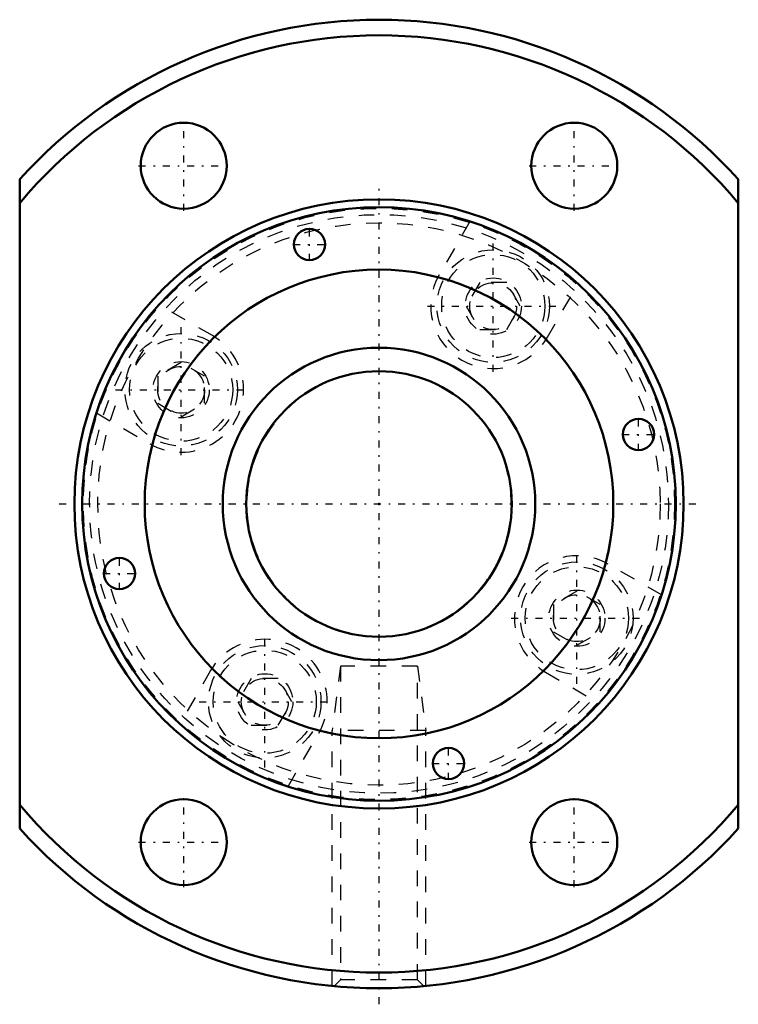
# Model space of a CAD drawing. Header units: millimetres. Extents: x -23 to 23, y -32 to 31.
import ezdxf

# ---------------------------------------------------------------- set-up
doc = ezdxf.new("R2010")
doc.units = ezdxf.units.MM
doc.linetypes.add('Center', pattern=[1.5, 0.45, -0.5, 0.05, -0.5])
doc.linetypes.add('Dashed', pattern=[2, 1, -1])
for name, color, linetype, lineweight in [('2d ConnectionPoints', 7, 'Continuous', 50), ('AM_0', 7, 'Continuous', 50), ('AM_5', 3, 'Continuous', 25), ('AM_7', 7, 'Center', 25), ('AM_9', 6, 'Dashed', 25)]:
    doc.layers.add(name, color=color, linetype=linetype, lineweight=lineweight)

# ---------------------------------------------------------------- blocks, each defined once
blk = doc.blocks.new('1_RR0130BLK2020_3_6Nut_0_in_BLK2020_3_6ZZG1_72LC3_0_1300_2')
at = {"layer": 'AM_0'}
for p, q in [((-23, -20.785), (-23, 20.785)), ((23, 20.785), (23, -20.785))]:
    blk.add_line(p, q, dxfattribs=at)
for centre, radius in [((-12.5, 21.651), 2.75), ((12.5, 21.651), 2.75), ((0, 0), 19.5), ((0, 0), 19), ((-4.452, 16.614), 1), ((0, 0), 15), ((16.614, 4.452), 1), ((-16.614, -4.452), 1), ((4.452, -16.614), 1), ((-12.5, -21.651), 2.75), ((12.5, -21.651), 2.75)]:
    blk.add_circle(centre, radius, dxfattribs=at)
for radius, start, end in [(31, 42.10345, 137.89655), (30, 39.94451, 140.05549), (30, 219.94451, 320.05549), (31, 222.10345, 317.89655)]:
    blk.add_arc((0, 0), radius, start, end, dxfattribs=at)
at = {"layer": 'AM_5', "linetype": 'Dashed'}
for p, q in [((-2.459, -10.375), (-3, -14.5)), ((2.459, -10.375), (3, -14.5)), ((3, -14.5), (-3, -14.5)), ((-3, -30.854), (-3, -14.5)), ((3, -30.854), (3, -14.5))]:
    blk.add_line(p, q, dxfattribs=at)
at = {"layer": 'AM_7'}
for p, q in [((-12.5, 18.763), (-12.5, 24.538)), ((12.5, 18.763), (12.5, 24.538)), ((-15.387, 21.651), (-9.612, 21.651)), ((9.612, 21.651), (15.387, 21.651)), ((0, -32.031), (0, 20.475)), ((-4.452, 15.564), (-4.452, 17.664)), ((-5.502, 16.614), (-3.402, 16.614)), ((7.312, 8.466), (7.312, 16.866)), ((3.112, 12.666), (11.512, 12.666)), ((-12.666, 3.112), (-12.666, 11.512)), ((-16.866, 7.312), (-8.466, 7.312)), ((16.614, 3.402), (16.614, 5.502)), ((15.564, 4.452), (17.664, 4.452)), ((-20.475, 0), (20.475, 0)), ((12.666, -11.512), (12.666, -3.113)), ((-16.614, -5.502), (-16.614, -3.402)), ((-17.664, -4.452), (-15.564, -4.452)), ((8.466, -7.313), (16.866, -7.313)), ((-7.313, -16.866), (-7.313, -8.466)), ((-11.512, -12.666), (-3.113, -12.666)), ((4.452, -17.664), (4.452, -15.564)), ((3.402, -16.614), (5.502, -16.614)), ((-12.5, -24.538), (-12.5, -18.763)), ((12.5, -24.538), (12.5, -18.763)), ((-15.387, -21.651), (-9.612, -21.651)), ((9.612, -21.651), (15.387, -21.651))]:
    blk.add_line(p, q, dxfattribs=at)
at = {"layer": 'AM_9'}
for p, q in [((5.823, 18.086), (3.848, 14.666)), ((6.446, 14.166), (5.58, 12.666)), ((8.179, 14.166), (6.446, 14.166)), ((9.045, 12.666), (8.179, 14.166)), ((10.777, 10.666), (12.751, 14.086)), ((-10.666, 10.777), (-14.086, 12.751)), ((5.58, 12.666), (6.446, 11.166)), ((8.179, 11.166), (9.045, 12.666)), ((6.446, 11.166), (8.179, 11.166)), ((-12.666, 9.045), (-14.166, 8.179)), ((-11.166, 8.179), (-12.666, 9.045)), ((-14.166, 8.179), (-14.166, 6.446)), ((-11.166, 6.446), (-11.166, 8.179)), ((-14.166, 6.446), (-12.666, 5.58)), ((-12.666, 5.58), (-11.166, 6.446)), ((-18.086, 5.823), (-14.666, 3.848)), ((18.086, -5.823), (14.666, -3.848)), ((12.666, -5.58), (11.166, -6.446)), ((14.166, -6.446), (12.666, -5.58)), ((11.166, -6.446), (11.166, -8.179)), ((14.166, -8.179), (14.166, -6.446)), ((11.166, -8.179), (12.666, -9.045)), ((12.666, -9.045), (14.166, -8.179)), ((-10.777, -10.666), (-12.751, -14.086)), ((2.459, -10.375), (-2.459, -10.375)), ((-2.459, -10.375), (-2.459, -30.459)), ((2.459, -30.459), (2.459, -10.375)), ((-8.179, -11.166), (-9.045, -12.666)), ((-6.446, -11.166), (-8.179, -11.166)), ((-5.58, -12.666), (-6.446, -11.166)), ((10.666, -10.777), (14.086, -12.751)), ((-9.045, -12.666), (-8.179, -14.166)), ((-6.446, -14.166), (-5.58, -12.666)), ((-8.179, -14.166), (-6.446, -14.166)), ((-5.823, -18.086), (-3.848, -14.666)), ((-2.459, -30.459), (-2.862, -30.862)), ((2.459, -30.459), (-2.459, -30.459)), ((2.863, -30.863), (2.459, -30.459))]:
    blk.add_line(p, q, dxfattribs=at)
for centre, radius in [((0, 0), 18.925), ((0, 0), 18.525), ((0, 0), 18), ((7.312, 12.666), 3.6), ((7.312, 12.666), 3.3), ((7.312, 12.666), 1.8), ((7.312, 12.666), 1.5), ((-12.666, 7.312), 3.6), ((-12.666, 7.312), 3.3), ((-12.666, 7.312), 1.8), ((-12.666, 7.312), 1.5), ((12.666, -7.313), 3.6), ((12.666, -7.313), 3.3), ((12.666, -7.313), 1.8), ((12.666, -7.313), 1.5), ((-7.313, -12.666), 3.6), ((-7.313, -12.666), 3.3), ((-7.313, -12.666), 1.8), ((-7.313, -12.666), 1.5)]:
    blk.add_circle(centre, radius, dxfattribs=at)
for centre, start, end in [((7.312, 12.666), 150, 330), ((-12.666, 7.312), 240, 60), ((12.666, -7.313), 60, 240), ((-7.313, -12.666), 330, 150)]:
    blk.add_arc(centre, 4, start, end, dxfattribs=at)
blk = doc.blocks.new('2_ZZ0130BLK2020_3_60Shaft_0_in_BLK2020_3_6ZZG1_72LC3_0_1300_2')
at = {"layer": 'AM_0'}
for radius in [10, 8.5]:
    blk.add_circle((0, 0), radius, dxfattribs=at)
at = {"layer": 'AM_5', "linetype": 'Dashed'}
blk.add_arc((0, 0), 8.467, 75, 15, dxfattribs=at)

msp = doc.modelspace()

# ---------------------------------------------------------------- linework, layer by layer
at = {"layer": '2d ConnectionPoints'}
msp.add_point((0, 0), dxfattribs=at)

# ---------------------------------------------------------------- block references
for name in ['1_RR0130BLK2020_3_6Nut_0_in_BLK2020_3_6ZZG1_72LC3_0_1300_2', '2_ZZ0130BLK2020_3_60Shaft_0_in_BLK2020_3_6ZZG1_72LC3_0_1300_2']:
    msp.add_blockref(name, (0, 0))

doc.saveas('drawing.dxf')
